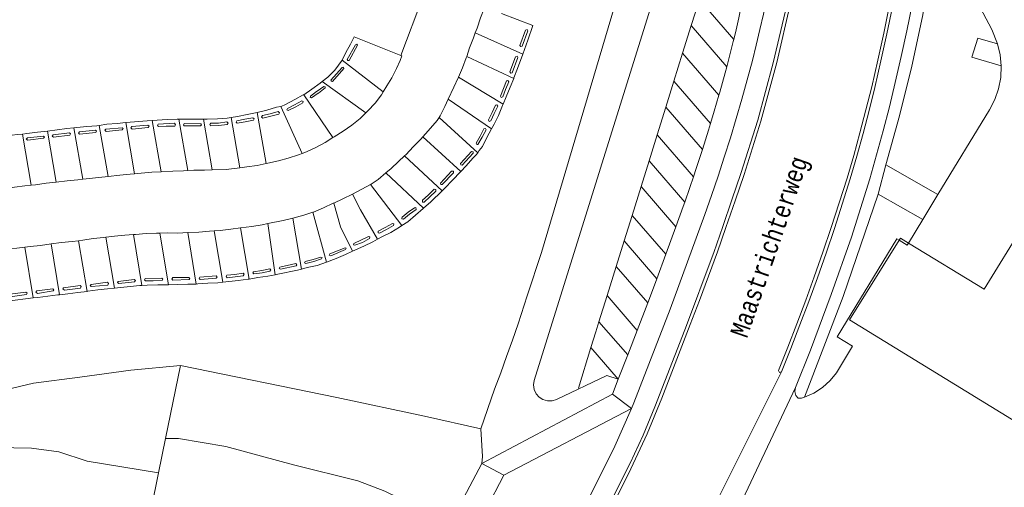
# Model space of a CAD drawing. Header units: metres. Extents: x 196790 to 198335, y 354523 to 356036.
# Tile 5 of 108: x 197013 to 197110, y 355181 to 355228. Entities that reach past the tile are written whole.
import ezdxf

# ---------------------------------------------------------------- set-up
doc = ezdxf.new("R2010")
doc.units = ezdxf.units.M
doc.linetypes.add('DGN Style 2', pattern=[186.027128, 111.616277, -74.410851])
for name, color, linetype, lineweight in [('afdak', 252, 'DGN Style 2', 18), ('functiescheiding', 252, 'Continuous', 18), ('kant asfaltverharding', 252, 'Continuous', 18), ('kant betonverharding', 252, 'Continuous', 18), ('kant klinkerverharding', 252, 'Continuous', 18), ('kant tegelverharding', 252, 'Continuous', 18), ('kunstwerken', 252, 'Continuous', 18), ('raster', 252, 'Continuous', 18), ('straatnaam', 252, 'Continuous', 18), ('taludlijn', 252, 'Continuous', 18), ('vlakafsluiter grijs', 252, 'DGN Style 2', 18)]:
    doc.layers.add(name, color=color, linetype=linetype, lineweight=lineweight)
doc.styles.add('Style-Courier New', font='cour.ttf')

msp = doc.modelspace()

# ---------------------------------------------------------------- linework, layer by layer
at = {"layer": 'afdak', "flags": 128}
for points in [[(197114.258, 355206.328), (197112.389, 355207.476), (197108.511, 355201.158), (197100.964, 355205.755)], [(197100.029, 355206.051), (197095.088, 355198.133), (197116.243, 355185.142), (197121.954, 355194.444)], [(197100.964, 355205.755), (197100.153, 355206.249), (197100.029, 355206.051)]]:
    msp.add_lwpolyline(points, dxfattribs=at)
at = {"layer": 'functiescheiding'}
for p, q in [((197080.158, 355229.996), (197079.348, 355227.4)), ((197080.158, 355229.996), (197083.584, 355226.036)), ((197079.348, 355227.4), (197078.49, 355224.651)), ((197079.348, 355227.4), (197082.885, 355223.313)), ((197057.86, 355226.687), (197062.578, 355224.563)), ((197057.007, 355224.334), (197061.682, 355222.151)), ((197078.49, 355224.651), (197077.627, 355221.883)), ((197078.49, 355224.651), (197082.101, 355220.478)), ((197048.694, 355220.806), (197044.595, 355223.978)), ((197046.964, 355218.724), (197042.632, 355221.85)), ((197060.618, 355219.588), (197056.18, 355222.265)), ((197077.627, 355221.883), (197076.821, 355219.301)), ((197077.627, 355221.883), (197081.272, 355217.669)), ((197043.684, 355216.256), (197040.787, 355220.531)), ((197055.173, 355220.098), (197059.465, 355217.12)), ((197036.143, 355218.755), (197037.039, 355213.67)), ((197040.622, 355214.677), (197038.503, 355219.358)), ((197076.821, 355219.301), (197075.962, 355216.548)), ((197076.821, 355219.301), (197080.47, 355215.083)), ((197021.319, 355212.396), (197020.421, 355217.464)), ((197023.072, 355217.749), (197023.944, 355212.654)), ((197026.585, 355212.861), (197025.713, 355217.969)), ((197028.359, 355218.108), (197029.239, 355212.975)), ((197030.799, 355218.1), (197031.672, 355213.034)), ((197034.432, 355213.25), (197033.562, 355218.257)), ((197054.269, 355218.275), (197058.103, 355214.757)), ((197013.655, 355211.526), (197012.793, 355216.612)), ((197015.29, 355216.902), (197016.162, 355211.838)), ((197017.925, 355217.234), (197018.805, 355212.122)), ((197075.962, 355216.548), (197075.147, 355213.935)), ((197075.962, 355216.548), (197079.577, 355212.37)), ((197052.633, 355216.331), (197056.419, 355212.886)), ((197054.576, 355210.976), (197050.804, 355214.442)), ((197075.147, 355213.935), (197074.353, 355211.389)), ((197075.147, 355213.935), (197078.701, 355209.828)), ((197048.94, 355212.746), (197052.713, 355209.24)), ((197050.549, 355207.501), (197047.426, 355211.584)), ((197074.353, 355211.389), (197073.457, 355208.518)), ((197074.353, 355211.389), (197077.814, 355207.388)), ((197041.692, 355208.825), (197043.068, 355203.872)), ((197037.212, 355207.695), (197037.937, 355202.607)), ((197040.553, 355203.164), (197039.699, 355208.227)), ((197073.457, 355208.518), (197072.664, 355205.977)), ((197073.457, 355208.518), (197076.809, 355204.644)), ((197026.467, 355206.762), (197027.321, 355201.612)), ((197030.097, 355201.688), (197029.238, 355206.823)), ((197031.864, 355206.973), (197032.726, 355201.871)), ((197034.492, 355207.271), (197035.357, 355202.177)), ((197016.489, 355200.624), (197015.65, 355205.673)), ((197019.247, 355200.957), (197018.359, 355205.994)), ((197021.081, 355206.338), (197021.956, 355201.267)), ((197024.681, 355201.554), (197023.831, 355206.609)), ((197072.664, 355205.977), (197071.871, 355203.436)), ((197072.664, 355205.977), (197075.919, 355202.215)), ((197013.033, 355205.366), (197013.859, 355200.302)), ((197071.871, 355203.436), (197070.967, 355200.539)), ((197071.871, 355203.436), (197075.016, 355199.801)), ((197070.967, 355200.539), (197070.156, 355197.938)), ((197070.967, 355200.539), (197073.965, 355197.074)), ((197070.156, 355197.938), (197073.021, 355194.625)), ((197069.362, 355195.366), (197068.122, 355191.32)), ((197069.362, 355195.366), (197072.091, 355192.211)), ((197080.401, 355177.139), (197088.336, 355192.961))]:
    msp.add_line(p, q, dxfattribs=at)
at = {"layer": 'functiescheiding', "flags": 128}
for points in [[(197058.779, 355229.099), (197058.746, 355229.114), (197058.383, 355228.166), (197058.035, 355227.155), (197057.86, 355226.687)], [(197057.86, 355226.687), (197057.672, 355226.183), (197057.292, 355225.194), (197057.007, 355224.334)], [(197048.694, 355220.806), (197049.067, 355221.397), (197049.543, 355222.221), (197050.032, 355223.148), (197050.382, 355223.922), (197050.549, 355224.381), (197050.452, 355224.417)], [(197057.007, 355224.334), (197056.963, 355224.201), (197056.575, 355223.203), (197056.18, 355222.265)], [(197056.18, 355222.265), (197056.159, 355222.214), (197055.71, 355221.262), (197055.173, 355220.098)], [(197046.964, 355218.724), (197047.159, 355218.912), (197047.884, 355219.676), (197048.515, 355220.522), (197048.694, 355220.806)], [(197055.173, 355220.098), (197054.83, 355219.349), (197054.366, 355218.417), (197054.269, 355218.275)], [(197043.684, 355216.256), (197043.815, 355216.336), (197044.698, 355216.903), (197045.568, 355217.511), (197046.393, 355218.175), (197046.964, 355218.724)], [(197054.269, 355218.275), (197054.064, 355217.973), (197053.167, 355216.93), (197052.633, 355216.331)], [(197040.622, 355214.677), (197041.046, 355214.841), (197041.991, 355215.282), (197042.92, 355215.785), (197043.684, 355216.256)], [(197052.633, 355216.331), (197052.439, 355216.114), (197051.69, 355215.334), (197050.965, 355214.593), (197050.804, 355214.442)], [(197037.039, 355213.67), (197037.212, 355213.705), (197038.268, 355213.956), (197039.25, 355214.224), (197040.269, 355214.541), (197040.622, 355214.677)], [(197034.432, 355213.25), (197035.135, 355213.334), (197036.164, 355213.492), (197037.039, 355213.67)], [(197050.804, 355214.442), (197050.211, 355213.885), (197049.492, 355213.185), (197048.94, 355212.746)], [(197021.319, 355212.396), (197022.476, 355212.519), (197023.523, 355212.603), (197023.944, 355212.654)], [(197023.944, 355212.654), (197024.599, 355212.733), (197025.663, 355212.812), (197026.585, 355212.861)], [(197026.585, 355212.861), (197027.757, 355212.929), (197028.815, 355212.953), (197029.239, 355212.975)], [(197029.239, 355212.975), (197029.864, 355213.007), (197030.926, 355213.005), (197031.672, 355213.034)], [(197031.672, 355213.034), (197033.052, 355213.085), (197034.432, 355213.25)], [(197048.94, 355212.746), (197048.192, 355212.103), (197047.505, 355211.627), (197047.426, 355211.584)], [(197013.655, 355211.526), (197014.097, 355211.567), (197015.147, 355211.726), (197016.162, 355211.838)], [(197016.162, 355211.838), (197017.244, 355211.963), (197018.297, 355212.066), (197018.805, 355212.122)], [(197018.805, 355212.122), (197020.394, 355212.299), (197021.319, 355212.396)], [(197047.426, 355211.584), (197046.563, 355211.119), (197045.645, 355210.642)], [(197011.041, 355211.183), (197012.014, 355211.313), (197013.038, 355211.468), (197013.655, 355211.526)], [(197045.645, 355210.642), (197044.675, 355210.148), (197043.776, 355209.743)], [(197045.645, 355210.642), (197046.42, 355209.068), (197048.13, 355206.149)], [(197043.776, 355209.743), (197043.72, 355209.718), (197042.759, 355209.256), (197041.764, 355208.849), (197041.692, 355208.825)], [(197043.776, 355209.743), (197044.438, 355207.368), (197045.642, 355204.947)], [(197041.692, 355208.825), (197040.801, 355208.525), (197039.699, 355208.227)], [(197037.212, 355207.695), (197036.649, 355207.577), (197035.612, 355207.424), (197034.492, 355207.271)], [(197039.699, 355208.227), (197038.733, 355208.016), (197037.212, 355207.695)], [(197026.467, 355206.762), (197026.143, 355206.758), (197025.092, 355206.716), (197024.029, 355206.624), (197023.831, 355206.609)], [(197029.238, 355206.823), (197028.25, 355206.763), (197027.2, 355206.77), (197026.467, 355206.762)], [(197031.864, 355206.973), (197031.417, 355206.942), (197030.354, 355206.839), (197029.282, 355206.826), (197029.238, 355206.823)], [(197034.492, 355207.271), (197033.516, 355207.129), (197032.467, 355207.014), (197031.864, 355206.973)], [(197015.65, 355205.673), (197014.585, 355205.531), (197013.551, 355205.43), (197013.033, 355205.366)], [(197018.359, 355205.994), (197017.748, 355205.921), (197016.682, 355205.803), (197015.65, 355205.673)], [(197021.081, 355206.338), (197020.894, 355206.317), (197019.837, 355206.209), (197018.801, 355206.046), (197018.359, 355205.994)], [(197023.831, 355206.609), (197022.982, 355206.543), (197021.943, 355206.433), (197021.081, 355206.338)], [(197013.033, 355205.366), (197012.486, 355205.299), (197011.47, 355205.139), (197010.41, 355205.02), (197010.339, 355205.008)], [(197070.156, 355197.938), (197069.843, 355196.936), (197069.362, 355195.366)]]:
    msp.add_lwpolyline(points, dxfattribs=at)
at = {"layer": 'kant asfaltverharding'}
for p, q in [((197103.899, 355210.589), (197098.726, 355213.55)), ((197097.943, 355210.637), (197102.387, 355208.098))]:
    msp.add_line(p, q, dxfattribs=at)
at = {"layer": 'kant asfaltverharding', "flags": 128}
for points in [[(197088.606, 355238.291), (197086.873, 355230.112), (197086.536, 355228.559), (197086.184, 355227.009), (197085.815, 355225.464), (197085.427, 355223.923), (197084.915, 355221.992), (197084.38, 355220.067), (197083.822, 355218.148), (197083.243, 355216.236), (197082.638, 355214.317), (197082.011, 355212.405), (197081.363, 355210.501), (197080.692, 355208.604), (197077.243, 355199.196), (197073.622, 355189.853), (197073.392, 355189.289)], [(197070.954, 355179.231), (197073.256, 355183.866), (197074.551, 355186.631), (197075.721, 355189.451), (197078.702, 355197.125), (197079.684, 355199.688), (197080.644, 355202.259), (197081.581, 355204.838), (197082.495, 355207.426), (197083.402, 355210.052), (197084.296, 355212.682), (197085.959, 355217.984), (197087.509, 355223.685), (197088.859, 355229.437), (197090.049, 355234.956), (197090.236, 355235.076), (197090.357, 355234.889)], [(197090.357, 355234.889), (197089.226, 355229.624), (197087.848, 355223.734), (197086.263, 355217.896), (197084.602, 355212.588), (197083.709, 355209.954), (197082.803, 355207.325), (197081.946, 355204.893), (197081.067, 355202.469), (197080.167, 355200.053), (197079.247, 355197.645), (197076.417, 355190.331), (197074.947, 355186.772), (197073.319, 355183.283), (197071.24, 355179.076)], [(197098.726, 355213.55), (197100.08, 355218.437), (197101.287, 355223.365), (197102.346, 355228.327), (197103.254, 355233.316)], [(197088.336, 355192.961), (197088.125, 355192.873), (197088.034, 355193.082), (197088.041, 355193.082), (197088.966, 355195.402), (197089.867, 355197.731), (197090.743, 355200.07), (197091.594, 355202.418), (197092.449, 355204.853), (197093.283, 355207.296), (197094.849, 355212.215), (197095.511, 355214.477), (197096.139, 355216.749), (197096.736, 355219.029), (197097.302, 355221.317), (197097.923, 355223.975), (197098.509, 355226.642), (197099.566, 355231.998), (197099.747, 355232.133), (197099.89, 355231.959)], [(197099.89, 355231.959), (197099.371, 355229.269), (197098.815, 355226.586), (197098.223, 355223.911), (197097.6, 355221.243), (197097.038, 355218.956), (197096.45, 355216.676), (197095.83, 355214.404), (197095.173, 355212.142), (197093.6, 355207.206), (197092.759, 355204.755), (197091.899, 355202.312), (197091.045, 355199.96), (197090.167, 355197.618), (197089.263, 355195.285), (197088.336, 355192.961)], [(197101.815, 355232.06), (197101.326, 355229.473), (197100.803, 355226.891), (197100.245, 355224.317), (197099.655, 355221.75), (197099.068, 355219.335), (197098.454, 355216.927), (197097.114, 355212.14), (197095.288, 355206.354), (197093.268, 355200.632), (197091.198, 355195.095), (197089.716, 355191.377)], [(197090.612, 355190.414), (197094.46, 355200.459), (197097.943, 355210.637)], [(197089.716, 355191.377), (197083.877, 355179.027), (197083.483, 355178.232), (197083.601, 355178.17)], [(197073.392, 355189.289), (197071.745, 355185.537), (197069.932, 355181.862), (197069.087, 355180.242)]]:
    msp.add_lwpolyline(points, dxfattribs=at)
at = {"layer": 'kant betonverharding'}
for p, q in [((197041.456, 355220.39), (197041.449, 355220.361)), ((197042.072, 355220.845), (197041.456, 355220.39))]:
    msp.add_line(p, q, dxfattribs=at)
at = {"layer": 'kant betonverharding', "flags": 128}
for points in [[(197062.856, 355226.958), (197063.025, 355227.015), (197063.099, 355226.881), (197062.521, 355225.362), (197062.396, 355225.333), (197062.305, 355225.437), (197062.856, 355226.958)], [(197046.122, 355225.442), (197046.056, 355225.545), (197045.932, 355225.501), (197045.11, 355224.022), (197045.174, 355223.934), (197045.302, 355223.932), (197046.122, 355225.442)], [(197061.86, 355224.308), (197062.029, 355224.365), (197062.102, 355224.23), (197061.525, 355222.711), (197061.4, 355222.683), (197061.309, 355222.787), (197061.86, 355224.308)], [(197044.773, 355223.144), (197044.73, 355223.259), (197044.599, 355223.241), (197043.493, 355221.961), (197043.537, 355221.862), (197043.662, 355221.834), (197044.773, 355223.144)], [(197042.224, 355220.673), (197042.245, 355220.683), (197042.903, 355221.197), (197042.904, 355221.322), (197042.789, 355221.346), (197042.114, 355220.876), (197042.072, 355220.845)], [(197060.357, 355220.382), (197060.424, 355220.244), (197060.585, 355220.306), (197060.876, 355221.051), (197061.204, 355221.798), (197061.105, 355221.941), (197060.969, 355221.895), (197060.666, 355221.133), (197060.357, 355220.382)], [(197042.224, 355220.673), (197041.574, 355220.213), (197041.423, 355220.25), (197041.449, 355220.361)], [(197040.694, 355219.706), (197040.733, 355219.849), (197040.591, 355219.921), (197039.883, 355219.506), (197039.162, 355219.17), (197039.114, 355219.011), (197039.243, 355218.951), (197039.995, 355219.313), (197040.694, 355219.706)], [(197059.185, 355218.013), (197059.244, 355217.871), (197059.408, 355217.924), (197059.74, 355218.652), (197060.108, 355219.38), (197060.017, 355219.528), (197059.879, 355219.49), (197059.535, 355218.746), (197059.185, 355218.013)], [(197036.72, 355218.2), (197036.587, 355218.304), (197036.677, 355218.447), (197037.442, 355218.615), (197038.247, 355218.844), (197038.367, 355218.727), (197038.294, 355218.605), (197037.518, 355218.39), (197036.72, 355218.2)], [(197025.287, 355217.488), (197025.416, 355217.408), (197025.309, 355217.276), (197023.702, 355217.107), (197023.579, 355217.229), (197023.684, 355217.347), (197025.287, 355217.488)], [(197027.949, 355217.411), (197028.034, 355217.53), (197027.934, 355217.68), (197026.306, 355217.58), (197026.219, 355217.47), (197026.323, 355217.352), (197027.111, 355217.384), (197027.949, 355217.411)], [(197030.526, 355217.431), (197030.628, 355217.541), (197030.551, 355217.641), (197028.886, 355217.649), (197028.82, 355217.538), (197028.898, 355217.424), (197030.526, 355217.431)], [(197033.167, 355217.565), (197033.257, 355217.686), (197033.143, 355217.82), (197032.318, 355217.697), (197031.544, 355217.688), (197031.44, 355217.556), (197031.516, 355217.436), (197032.342, 355217.449), (197033.167, 355217.565)], [(197035.783, 355217.985), (197035.844, 355218.131), (197035.725, 355218.222), (197034.925, 355218.092), (197034.141, 355217.938), (197034.067, 355217.787), (197034.162, 355217.698), (197034.954, 355217.811), (197035.783, 355217.985)], [(197017.501, 355216.497), (197017.579, 355216.619), (197017.489, 355216.734), (197015.86, 355216.535), (197015.768, 355216.416), (197015.876, 355216.313), (197017.501, 355216.497)], [(197020.093, 355216.776), (197020.177, 355216.907), (197020.062, 355216.992), (197018.46, 355216.817), (197018.371, 355216.694), (197018.478, 355216.598), (197020.093, 355216.776)], [(197022.716, 355217.027), (197022.81, 355217.155), (197022.705, 355217.234), (197021.086, 355217.103), (197021.003, 355216.986), (197021.116, 355216.881), (197022.716, 355217.027)], [(197058.927, 355217.019), (197058.876, 355217.151), (197058.723, 355217.127), (197058.336, 355216.412), (197057.936, 355215.713), (197057.996, 355215.572), (197058.126, 355215.578), (197058.537, 355216.294), (197058.927, 355217.019)], [(197014.898, 355216.205), (197014.989, 355216.308), (197014.88, 355216.415), (197013.295, 355216.24), (197013.18, 355216.117), (197013.324, 355215.998), (197014.898, 355216.205)], [(197057.466, 355214.868), (197057.644, 355214.856), (197057.661, 355214.704), (197056.554, 355213.515), (197056.427, 355213.535), (197056.383, 355213.667), (197057.466, 355214.868)], [(197055.499, 355212.918), (197055.677, 355212.904), (197055.692, 355212.752), (197054.567, 355211.579), (197054.441, 355211.601), (197054.398, 355211.733), (197055.499, 355212.918)], [(197052.618, 355210.018), (197052.605, 355209.847), (197052.755, 355209.83), (197053.341, 355210.374), (197053.942, 355210.943), (197053.926, 355211.096), (197053.761, 355211.122), (197053.179, 355210.535), (197052.618, 355210.018)], [(197051.18, 355208.831), (197051.796, 355209.281), (197051.939, 355209.286), (197051.968, 355209.117), (197051.301, 355208.627), (197050.701, 355208.146), (197050.535, 355208.165), (197050.542, 355208.288), (197050.58, 355208.35), (197051.18, 355208.831)], [(197049.604, 355207.704), (197049.759, 355207.671), (197049.732, 355207.521), (197049.011, 355207.124), (197048.317, 355206.737), (197048.181, 355206.794), (197048.196, 355206.942), (197048.905, 355207.324), (197049.604, 355207.704)], [(197047.241, 355206.424), (197047.359, 355206.373), (197047.329, 355206.232), (197046.622, 355205.826), (197045.869, 355205.539), (197045.752, 355205.571), (197045.768, 355205.714), (197047.241, 355206.424)], [(197044.904, 355205.304), (197045.024, 355205.238), (197044.956, 355205.109), (197043.487, 355204.498), (197043.32, 355204.561), (197043.368, 355204.698), (197044.904, 355205.304)], [(197038.413, 355203.352), (197038.336, 355203.246), (197038.46, 355203.15), (197040.025, 355203.498), (197040.099, 355203.612), (197039.998, 355203.717), (197038.413, 355203.352)], [(197042.483, 355204.373), (197042.614, 355204.321), (197042.55, 355204.181), (197041.789, 355203.919), (197040.998, 355203.717), (197040.859, 355203.791), (197040.937, 355203.925), (197041.718, 355204.122), (197042.483, 355204.373)], [(197034.745, 355202.763), (197034.864, 355202.667), (197034.77, 355202.506), (197033.979, 355202.413), (197033.176, 355202.309), (197033.07, 355202.447), (197033.143, 355202.572), (197033.941, 355202.648), (197034.745, 355202.763)], [(197037.427, 355203.193), (197037.505, 355203.083), (197037.423, 355202.958), (197036.647, 355202.81), (197035.816, 355202.701), (197035.721, 355202.813), (197035.802, 355202.912), (197036.606, 355203.038), (197037.427, 355203.193)], [(197019.629, 355201.626), (197019.519, 355201.535), (197019.638, 355201.441), (197021.279, 355201.581), (197021.356, 355201.731), (197021.245, 355201.855), (197019.629, 355201.626)], [(197023.917, 355202.133), (197024.03, 355202.045), (197023.957, 355201.916), (197022.375, 355201.741), (197022.252, 355201.826), (197022.332, 355201.94), (197023.917, 355202.133)], [(197026.658, 355202.265), (197026.758, 355202.173), (197026.689, 355202.04), (197025.819, 355202.018), (197025.03, 355202.001), (197024.933, 355202.095), (197025.013, 355202.233), (197026.658, 355202.265)], [(197029.35, 355202.322), (197029.446, 355202.233), (197029.37, 355202.131), (197027.753, 355202.062), (197027.659, 355202.174), (197027.756, 355202.319), (197029.35, 355202.322)], [(197032.082, 355202.487), (197032.174, 355202.371), (197032.081, 355202.256), (197030.487, 355202.133), (197030.371, 355202.252), (197030.45, 355202.359), (197032.082, 355202.487)], [(197013.149, 355200.87), (197013.255, 355200.791), (197013.192, 355200.641), (197011.588, 355200.42), (197011.462, 355200.545), (197011.547, 355200.665), (197013.149, 355200.87)], [(197015.82, 355201.211), (197015.934, 355201.118), (197015.856, 355200.999), (197014.282, 355200.759), (197014.142, 355200.875), (197014.232, 355201.01), (197015.82, 355201.211)], [(197018.535, 355201.552), (197018.627, 355201.435), (197018.572, 355201.273), (197016.97, 355201.064), (197016.829, 355201.198), (197016.896, 355201.317), (197018.535, 355201.552)]]:
    msp.add_lwpolyline(points, dxfattribs=at)
at = {"layer": 'kant klinkerverharding'}
for p, q in [((197053.683, 355233.09), (197050.452, 355224.417)), ((197102.387, 355208.098), (197103.899, 355210.589)), ((197100.964, 355205.755), (197102.387, 355208.098)), ((197076.809, 355204.644), (197077.814, 355207.388)), ((197075.919, 355202.215), (197076.809, 355204.644)), ((197073.965, 355197.074), (197075.016, 355199.801)), ((197073.021, 355194.625), (197073.965, 355197.074)), ((197072.091, 355192.211), (197073.021, 355194.625))]:
    msp.add_line(p, q, dxfattribs=at)
at = {"layer": 'kant klinkerverharding', "flags": 128}
for points in [[(197076.921, 355234.38), (197063.729, 355192.099), (197063.657, 355191.655), (197063.717, 355191.189), (197063.911, 355190.761), (197064.206, 355190.422), (197064.585, 355190.178), (197065.036, 355190.048), (197065.506, 355190.055), (197065.935, 355190.19), (197070.937, 355192.586), (197072.091, 355192.211)], [(197109.836, 355225.605), (197109.255, 355227.006), (197107.827, 355229.698), (197106.917, 355230.988), (197105.814, 355232.119), (197105.323, 355232.521), (197104.808, 355232.892)], [(197062.578, 355224.563), (197062.746, 355225.013), (197063.085, 355225.949), (197063.574, 355227.422), (197060.471, 355228.617)], [(197083.584, 355226.036), (197083.813, 355226.995), (197084.084, 355228.185), (197084.224, 355228.829)], [(197050.452, 355224.417), (197045.806, 355226.29), (197045.43, 355225.551), (197044.979, 355224.73), (197044.595, 355223.978)], [(197082.885, 355223.313), (197083.232, 355224.624), (197083.53, 355225.808), (197083.584, 355226.036)], [(197110.195, 355223.394), (197110.093, 355224.512), (197109.836, 355225.605)], [(197061.682, 355222.151), (197061.699, 355222.193), (197062.046, 355223.146), (197062.578, 355224.563)], [(197044.595, 355223.978), (197043.869, 355222.96), (197043.525, 355222.62), (197043.175, 355222.284), (197042.632, 355221.85)], [(197082.101, 355220.478), (197082.193, 355220.796), (197082.724, 355222.707), (197082.885, 355223.313)], [(197103.899, 355210.589), (197109.022, 355219.024), (197109.543, 355220.037), (197109.92, 355221.125), (197110.139, 355222.256), (197110.195, 355223.394)], [(197042.632, 355221.85), (197042.409, 355221.671), (197041.602, 355221.069), (197040.787, 355220.531)], [(197060.618, 355219.588), (197060.942, 355220.311), (197061.338, 355221.275), (197061.682, 355222.151)], [(197040.787, 355220.531), (197040.737, 355220.498), (197039.897, 355220.035), (197038.983, 355219.547), (197038.539, 355219.365), (197038.503, 355219.358)], [(197081.272, 355217.669), (197081.641, 355218.891), (197082.101, 355220.478)], [(197059.465, 355217.12), (197059.728, 355217.602), (197060.151, 355218.456), (197060.555, 355219.446), (197060.618, 355219.588)], [(197036.143, 355218.755), (197035.172, 355218.564), (197034.195, 355218.368), (197033.562, 355218.257)], [(197038.503, 355219.358), (197038.062, 355219.277), (197037.124, 355218.991), (197036.143, 355218.755)], [(197020.421, 355217.464), (197020.213, 355217.432), (197019.211, 355217.364), (197018.217, 355217.267), (197017.925, 355217.234)], [(197023.072, 355217.749), (197022.211, 355217.67), (197021.2, 355217.582), (197020.421, 355217.464)], [(197025.713, 355217.969), (197025.195, 355217.935), (197023.072, 355217.749)], [(197028.359, 355218.108), (197028.193, 355218.108), (197027.18, 355218.065), (197025.713, 355217.969)], [(197030.799, 355218.1), (197030.189, 355218.107), (197029.187, 355218.106), (197028.359, 355218.108)], [(197033.562, 355218.257), (197033.181, 355218.19), (197032.725, 355218.156), (197032.193, 355218.121), (197031.186, 355218.096), (197030.799, 355218.1)], [(197080.47, 355215.083), (197081.068, 355216.992), (197081.272, 355217.669)], [(197012.793, 355216.612), (197012.285, 355216.553), (197011.278, 355216.42), (197010.255, 355216.298), (197010.17, 355216.284)], [(197015.29, 355216.902), (197014.281, 355216.797), (197013.245, 355216.665), (197012.793, 355216.612)], [(197017.925, 355217.234), (197017.22, 355217.153), (197015.29, 355216.902)], [(197058.103, 355214.757), (197058.256, 355214.976), (197058.57, 355215.386), (197058.775, 355215.796), (197059.24, 355216.708), (197059.465, 355217.12)], [(197056.419, 355212.886), (197056.953, 355213.453), (197057.602, 355214.197), (197057.961, 355214.554), (197058.103, 355214.757)], [(197079.577, 355212.37), (197079.851, 355213.181), (197080.47, 355215.083)], [(197054.576, 355210.976), (197054.867, 355211.256), (197055.571, 355211.982), (197056.419, 355212.886)], [(197078.701, 355209.828), (197079.211, 355211.285), (197079.577, 355212.37)], [(197052.713, 355209.24), (197053.417, 355209.866), (197054.576, 355210.976)], [(197077.814, 355207.388), (197078.55, 355209.397), (197078.701, 355209.828)], [(197050.549, 355207.501), (197051.143, 355207.89), (197052.673, 355209.204), (197052.713, 355209.24)], [(197048.13, 355206.149), (197048.546, 355206.369), (197049.443, 355206.828), (197050.307, 355207.342), (197050.549, 355207.501)], [(197045.642, 355204.947), (197046.764, 355205.464), (197047.648, 355205.894), (197048.13, 355206.149)], [(197100.029, 355206.051), (197099.815, 355206.182), (197093.852, 355196.437), (197095.377, 355195.501), (197093.792, 355192.855), (197093.156, 355192.068), (197092.396, 355191.382), (197091.537, 355190.825), (197090.612, 355190.414)], [(197100.029, 355206.051), (197100.841, 355205.553), (197100.964, 355205.755)], [(197043.068, 355203.872), (197044.008, 355204.233), (197044.941, 355204.615), (197045.642, 355204.947)], [(197040.553, 355203.164), (197041.14, 355203.314), (197042.117, 355203.53), (197043.068, 355203.872)], [(197037.937, 355202.607), (197038.201, 355202.659), (197040.177, 355203.068), (197040.553, 355203.164)], [(197030.097, 355201.688), (197030.243, 355201.69), (197031.243, 355201.779), (197032.252, 355201.821), (197032.726, 355201.871)], [(197032.726, 355201.871), (197034.261, 355202.035), (197035.245, 355202.158), (197035.357, 355202.177)], [(197035.357, 355202.177), (197036.213, 355202.326), (197037.23, 355202.469), (197037.937, 355202.607)], [(197075.016, 355199.801), (197075.392, 355200.777), (197075.919, 355202.215)], [(197016.489, 355200.624), (197017.302, 355200.72), (197018.299, 355200.851), (197019.247, 355200.957)], [(197019.247, 355200.957), (197019.296, 355200.962), (197020.302, 355201.112), (197021.251, 355201.197), (197021.956, 355201.267)], [(197021.956, 355201.267), (197022.252, 355201.297), (197024.478, 355201.542), (197024.681, 355201.554)], [(197024.681, 355201.554), (197025.216, 355201.587), (197026.252, 355201.611), (197027.321, 355201.612)], [(197027.321, 355201.612), (197028.259, 355201.649), (197029.261, 355201.676), (197030.097, 355201.688)], [(197011.17, 355199.952), (197011.318, 355199.975), (197013.859, 355200.302)], [(197013.859, 355200.302), (197014.325, 355200.361), (197015.325, 355200.461), (197016.311, 355200.603), (197016.489, 355200.624)], [(197089.716, 355191.377), (197089.663, 355190.98), (197089.763, 355190.592), (197089.975, 355190.331), (197090.311, 355190.316), (197090.612, 355190.414)]]:
    msp.add_lwpolyline(points, dxfattribs=at)
at = {"layer": 'kant tegelverharding'}
for p, q in [((197071.504, 355190.732), (197072.091, 355192.211)), ((197058.52, 355183.811), (197071.504, 355190.732)), ((197060.711, 355182.667), (197073.392, 355189.289))]:
    msp.add_line(p, q, dxfattribs=at)
at = {"layer": 'kant tegelverharding', "flags": 128}
msp.add_lwpolyline([(197109.836, 355225.605), (197107.86, 355226.161), (197107.261, 355224.261), (197110.195, 355223.394)], dxfattribs=at)
at = {"layer": 'kunstwerken'}
for p, q in [((197060.711, 355182.667), (197058.52, 355183.811)), ((197058.791, 355179.035), (197060.711, 355182.667))]:
    msp.add_line(p, q, dxfattribs=at)
at = {"layer": 'kunstwerken', "flags": 128}
msp.add_lwpolyline([(197058.52, 355183.811), (197055.8, 355178.683), (197054.711, 355176.619)], dxfattribs=at)
at = {"layer": 'raster'}
for p, q in [((197028.53, 355193.576), (197027.047, 355186.299)), ((197027.047, 355186.299), (197026.35, 355182.879)), ((197026.35, 355182.879), (197024.75, 355175.023))]:
    msp.add_line(p, q, dxfattribs=at)
at = {"layer": 'raster', "flags": 128}
for points in [[(197072.346, 355231.464), (197064.446, 355204.81), (197063.029, 355200.512)], [(197063.029, 355200.512), (197062.115, 355197.734), (197061.555, 355196.097), (197060.977, 355194.467), (197060.385, 355192.841), (197059.783, 355191.219), (197058.405, 355187.29)], [(197028.53, 355193.576), (197044.096, 355190.394), (197052.791, 355188.544), (197058.405, 355187.29)], [(197058.405, 355187.29), (197058.581, 355184.511), (197058.52, 355183.811)]]:
    msp.add_lwpolyline(points, dxfattribs=at)
at = {"layer": 'taludlijn', "flags": 128}
for points in [[(197028.53, 355193.576), (197023.589, 355193.11), (197018.506, 355192.413), (197013.892, 355191.825), (197009.67, 355190.81)], [(197033.044, 355185.532), (197028.317, 355186.315), (197027.047, 355186.299)], [(197010.151, 355185.427), (197013.689, 355185.366), (197016.415, 355184.969), (197019.222, 355184.049), (197026.35, 355182.879)], [(197033.044, 355185.532), (197039.761, 355183.685), (197046.183, 355182.09), (197048.859, 355181.055), (197050.153, 355180.433), (197051.384, 355179.692), (197052.29, 355178.988), (197053.081, 355178.157), (197053.847, 355177.337), (197054.711, 355176.619)]]:
    msp.add_lwpolyline(points, dxfattribs=at)
at = {"layer": 'vlakafsluiter grijs'}
for p, q in [((197098.726, 355213.55), (197097.943, 355210.637)), ((197071.504, 355190.732), (197073.392, 355189.289))]:
    msp.add_line(p, q, dxfattribs=at)

# ---------------------------------------------------------------- texts
at = {"layer": 'straatnaam', "style": 'Style-Courier New', "width": 0.694444}
msp.add_text('Maastrichterweg', height=1.8, rotation=70.96692, dxfattribs=at).set_placement((197084.887, 355196.227))

doc.saveas('drawing.dxf')
